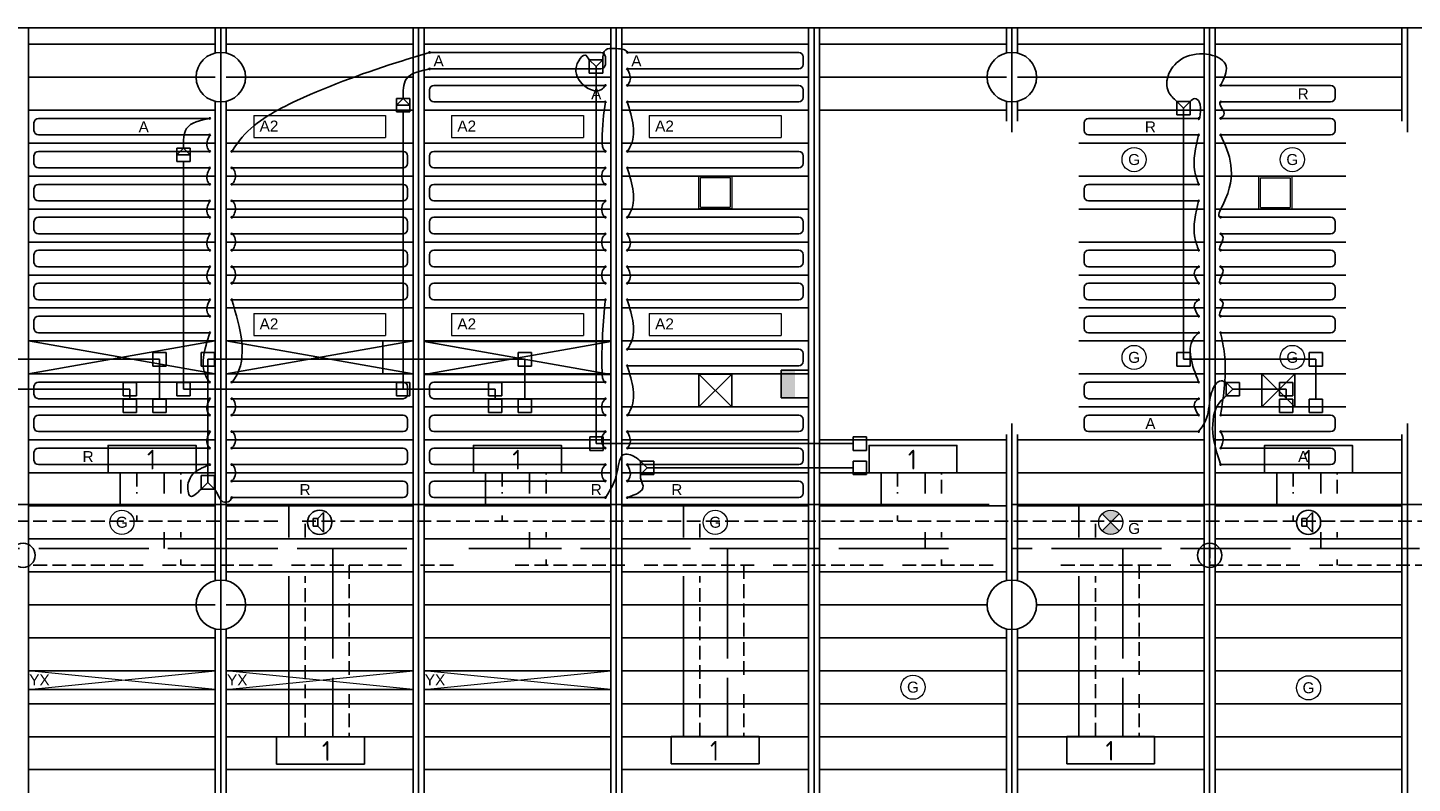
# Model space of a CAD drawing. Extents: x 7383 to 741080, y -570072 to -203000.
# Tile 10 of 32: x 526017 to 538618, y -296523 to -289649. Entities that reach past the tile are written whole.
import ezdxf

# ---------------------------------------------------------------- set-up
doc = ezdxf.new("R2010")
doc.units = 0
doc.header["$LTSCALE"] = 25
for name, pattern in [('2322105', [47, 40, -7]), ('2322106', [47, 5, -2, 5, -2, 5, -2, 5, -2, 5, -2, 5, -7]), ('2322107', [2000, 1000, 1000]), ('2322108', [7, 5, -2]), ('DASHED2', [0.375, 0.25, -0.125])]:
    doc.linetypes.add(name, pattern=pattern)
doc.layers.get('0').update_dxf_attribs({"linetype": 'CONTINUOUS'})
for name, color, linetype in [('0010CL', 2, 'CONTINUOUS'), ('60', 7, 'CONTINUOUS'), ('KP-bandraster', 5, 'CONTINUOUS'), ('KP-koppelingen', 6, 'CONTINUOUS'), ('KP-leidingen(aanvoer)', 5, 'CONTINUOUS'), ('KP-leidingen(retour)', 1, 'CONTINUOUS'), ('KP-Lucht aanvoer', 6, 'CONTINUOUS'), ('KP-Melders', 3, 'CONTINUOUS'), ('KP-Oppervlak', 3, 'CONTINUOUS'), ('KP-panelen', 1, 'CONTINUOUS'), ('KP-registers', 4, 'CONTINUOUS'), ('KP-slangen', 7, 'CONTINUOUS'), ('KP-tekst', 7, 'CONTINUOUS'), ('SYM-W', 7, 'CONTINUOUS'), ('Thermostaat', 160, 'CONTINUOUS'), ('WL5501--', 130, 'CONTINUOUS'), ('WL5502--', 130, 'CONTINUOUS'), ('WL561---_AANVOER', 10, 'CONTINUOUS'), ('WL561---_RETOUR', 10, 'CONTINUOUS'), ('WL5612--_CV-R', 3, 'DASHED2')]:
    doc.layers.add(name, color=color, linetype=linetype)
doc.layers.add('KP-Lucht retour', color=3, linetype='CONTINUOUS', lineweight=18)
doc.layers.add('KP-Verlichting', color=2, linetype='CONTINUOUS', lineweight=18)
doc.styles.add('arial', font='ARIAL.TTF')
doc.styles.add('BURO-018', font='ISO96.shx', dxfattribs={"height": 90})
doc.styles.add('ISO', font='ISO.SHX')

# ---------------------------------------------------------------- blocks, each defined once
blk = doc.blocks.new('Register A')
at = {"layer": 'KP-registers', "linetype": 'Continuous'}
for p, q in [((50, 115), (50, 185)), ((90, 225), (1644, 225)), ((90, 75), (1644, 75))]:
    blk.add_line(p, q, dxfattribs=at)
for centre in [(1650, 225), (1650, 75)]:
    blk.add_circle(centre, 6, dxfattribs=at)
for centre, start, end in [((90, 185), 90, 180), ((90, 115), 180, 270)]:
    blk.add_arc(centre, 40, start, end, dxfattribs=at)
blk = doc.blocks.new('SW30485012')
at = {"color": 0, "linetype": 'Continuous'}
for p, q in [((-2.5, 2.5), (-2.5, -2.5)), ((2.5, 2.5), (-2.5, 2.5)), ((2.5, -2.5), (2.5, 2.5)), ((-2.5, -2.5), (2.5, -2.5))]:
    blk.add_line(p, q, dxfattribs=at)
blk.add_solid([(-2.5, 0), (2.5, 0), (-2.5, -2.5), (2.5, -2.5)], dxfattribs=at)
at = {"color": 0, "linetype": 'Continuous', "style": 'BURO-018', "flags": 1}
blk.add_attdef('W_ID', (0, 0), '', height=1.8, dxfattribs=at)

msp = doc.modelspace()

# ---------------------------------------------------------------- hatches: boundary and pattern name
at = {"layer": 'KP-Verlichting', "linetype": 'Continuous'}
h = msp.add_hatch(color=256, dxfattribs=at)
h.paths.add_polyline_path([(535796.2, -294071), (535873.9, -294148.8), (535951.7, -294071, 0.4142136)])
h.paths.add_polyline_path([(535796.2, -294226.5, 0.4142136), (535951.7, -294226.5), (535873.9, -294148.8)])

# ---------------------------------------------------------------- linework, layer by layer
at = {"layer": '0010CL', "linetype": 'Continuous'}
for p, q in [((527773.9, -289648.8), (527773.9, -302261.9)), ((529573.9, -289648.8), (529573.9, -302325.2)), ((531373.9, -289648.8), (531373.9, -302364)), ((533173.9, -289648.8), (533173.9, -302325.2)), ((534973.9, -289648.8), (534973.9, -290598.8)), ((536773.9, -289648.8), (536773.9, -302121.2)), ((538573.9, -289648.8), (538573.9, -290598.8)), ((534973.9, -293248.8), (534973.9, -302261.9)), ((538573.9, -293248.8), (538573.9, -301955.3))]:
    msp.add_line(p, q, dxfattribs=at)
at = {"layer": 'KP-bandraster', "linetype": 'Continuous'}
for p, q in [((526023.9, -289648.8), (526023.9, -302125.1)), ((527723.9, -289648.8), (527723.9, -289879.4)), ((527823.9, -289648.8), (527823.9, -289879.4)), ((529523.9, -289648.8), (529523.9, -302323.5)), ((529623.9, -289648.8), (529623.9, -302326.3)), ((531323.9, -289648.8), (531323.9, -302362.9)), ((531423.9, -289648.8), (531423.9, -302362.8)), ((533123.9, -289648.8), (533123.9, -302326.3)), ((533223.9, -289648.8), (533223.9, -302323.5)), ((534923.9, -289648.8), (534923.9, -289879.4)), ((535023.9, -289648.8), (535023.9, -289879.4)), ((536723.9, -289648.8), (536723.9, -302125.1)), ((536823.9, -289648.8), (536823.9, -302116.6)), ((538523.9, -289648.8), (538523.9, -290498.8)), ((527723.9, -290318.1), (527723.9, -294679.4)), ((527823.9, -290318.1), (527823.9, -294679.4)), ((534923.9, -290318.1), (534923.9, -290498.8)), ((535023.9, -290318.1), (535023.9, -290498.8)), ((534923.9, -293348.8), (534923.9, -294679.4)), ((535023.9, -293348.8), (535023.9, -294679.4)), ((538523.9, -293348.8), (538523.9, -301959.9)), ((527723.9, -295118.1), (527723.9, -301579.4)), ((527823.9, -295118.1), (527823.9, -301579.4)), ((534923.9, -295118.1), (534923.9, -301579.4)), ((535023.9, -295118.1), (535023.9, -301579.4))]:
    msp.add_line(p, q, dxfattribs=at)
for centre in [(527773.9, -290098.8), (534973.9, -290098.8), (527773.9, -294898.8), (534973.9, -294898.8)]:
    msp.add_circle(centre, 225, dxfattribs=at)
at = {"layer": 'KP-koppelingen', "linetype": 'Continuous'}
for p, q in [((531128.2, -290062.9), (531128.2, -289941.2)), ((531249.9, -289941.3), (531128.2, -289941.2)), ((531128.2, -289941.2), (531189, -290002.1)), ((531189, -290002.1), (531249.9, -289941.3)), ((531249.8, -290062.9), (531249.9, -289941.3)), ((531249.8, -290062.9), (531128.2, -290062.9)), ((531189, -290002.1), (531189, -290062.9)), ((529373.1, -290294), (529494.8, -290293.9)), ((529433.9, -290293.9), (529373.1, -290354.8)), ((529373.2, -290415.6), (529373.1, -290294)), ((529494.8, -290354.7), (529433.9, -290293.9)), ((529494.8, -290415.5), (529494.8, -290293.9)), ((536474.6, -290440.8), (536474.7, -290319.2)), ((536474.7, -290319.1), (536535.5, -290380)), ((536596.3, -290319.2), (536474.7, -290319.2)), ((536535.5, -290380), (536596.3, -290319.2)), ((536596.3, -290440.8), (536596.3, -290319.2)), ((529373.1, -290354.8), (529494.8, -290354.7)), ((529373.2, -290415.6), (529494.8, -290415.5)), ((536596.3, -290440.8), (536474.6, -290440.8)), ((536535.5, -290380), (536535.4, -290440.8)), ((527373.1, -290744), (527494.8, -290743.9)), ((527433.9, -290743.9), (527373.1, -290804.8)), ((527373.2, -290865.6), (527373.1, -290744)), ((527373.1, -290804.8), (527494.8, -290804.7)), ((527494.8, -290804.7), (527433.9, -290743.9)), ((527494.8, -290865.5), (527494.8, -290743.9)), ((527373.2, -290865.6), (527494.8, -290865.5)), ((527155.7, -292726.5), (527155.7, -292604.8)), ((527155.7, -292604.8), (527277.4, -292604.8)), ((527277.4, -292726.5), (527277.4, -292604.8)), ((527595.5, -292726.5), (527595.5, -292604.8)), ((527595.5, -292604.8), (527717.1, -292604.8)), ((527717.1, -292726.5), (527717.1, -292604.8)), ((530480.8, -292726.5), (530480.8, -292604.8)), ((530480.8, -292604.8), (530602.4, -292604.8)), ((530602.4, -292726.5), (530602.4, -292604.8)), ((536474.6, -292726.5), (536474.6, -292604.8)), ((536474.6, -292604.8), (536596.3, -292604.8)), ((536596.3, -292726.5), (536596.3, -292604.8)), ((537680.8, -292726.5), (537680.8, -292604.8)), ((537680.8, -292604.8), (537802.4, -292604.8)), ((537802.4, -292726.5), (537802.4, -292604.8)), ((527155.7, -292726.5), (527277.4, -292726.5)), ((527595.5, -292726.5), (527717.1, -292726.5)), ((530480.8, -292726.5), (530602.4, -292726.5)), ((536474.6, -292726.5), (536596.3, -292726.5)), ((537680.8, -292726.5), (537802.4, -292726.5)), ((526884, -292998.2), (526884, -292876.6)), ((526884, -292876.6), (527005.6, -292876.6)), ((527005.6, -292998.2), (527005.6, -292876.6)), ((527373.2, -292998.2), (527373.2, -292876.6)), ((527373.2, -292876.6), (527494.8, -292876.6)), ((527494.8, -292998.2), (527494.8, -292876.6)), ((529373.2, -292998.2), (529373.2, -292876.6)), ((529373.2, -292876.6), (529494.8, -292876.6)), ((529494.8, -292998.2), (529494.8, -292876.6)), ((530209, -292998.2), (530209, -292876.6)), ((530209, -292876.6), (530330.7, -292876.6)), ((530330.7, -292998.2), (530330.7, -292876.6)), ((536924.1, -292998.1), (536985, -292937.3)), ((537045.8, -292876.5), (536924.2, -292876.5)), ((536924.2, -292876.5), (536924.2, -292998.1)), ((536985, -292937.3), (536924.2, -292876.5)), ((536985, -292937.3), (537045.8, -292937.3)), ((537045.8, -292876.5), (537045.8, -292998.1)), ((537409, -292998.2), (537409, -292876.6)), ((537409, -292876.6), (537530.7, -292876.6)), ((537530.7, -292998.2), (537530.7, -292876.6)), ((526884, -292998.2), (527005.6, -292998.2)), ((526884, -293148.6), (526884, -293027)), ((526884, -293027), (527005.6, -293027)), ((527005.7, -293148.6), (527005.6, -293027)), ((527155.8, -293027), (527277.4, -293026.9)), ((527155.8, -293148.6), (527155.8, -293027)), ((527277.4, -293148.6), (527277.4, -293026.9)), ((527373.2, -292998.2), (527494.8, -292998.2)), ((529373.2, -292998.2), (529494.8, -292998.2)), ((530209, -292998.2), (530330.7, -292998.2)), ((530209.1, -293148.6), (530209, -293027)), ((530209, -293027), (530330.7, -293027)), ((530330.7, -293148.6), (530330.7, -293027)), ((530480.8, -293027), (530602.4, -293026.9)), ((530480.8, -293148.6), (530480.8, -293027)), ((530602.5, -293148.6), (530602.4, -293026.9)), ((537045.8, -292998.1), (536924.2, -292998.1)), ((537409, -292998.2), (537530.7, -292998.2)), ((537409.1, -293148.6), (537409, -293027)), ((537409, -293027), (537530.7, -293027)), ((537530.7, -293148.6), (537530.7, -293027)), ((537680.8, -293027), (537802.4, -293026.9)), ((537680.8, -293148.6), (537680.8, -293027)), ((537802.5, -293148.6), (537802.4, -293026.9)), ((526884, -293148.6), (527005.7, -293148.6)), ((527155.8, -293148.6), (527277.4, -293148.6)), ((530209.1, -293148.6), (530330.7, -293148.6)), ((530480.8, -293148.6), (530602.5, -293148.6)), ((537409.1, -293148.6), (537530.7, -293148.6)), ((537680.8, -293148.6), (537802.5, -293148.6)), ((531132.3, -293493.8), (531132.3, -293372.2)), ((531132.3, -293372.2), (531254, -293372.2)), ((531132.3, -293493.8), (531254, -293493.8)), ((531254, -293493.8), (531254, -293372.2)), ((533529.4, -293372.2), (533651, -293372.1)), ((533529.4, -293493.8), (533529.4, -293372.2)), ((533529.4, -293493.8), (533651, -293493.8)), ((533651, -293493.8), (533651, -293372.1)), ((531594.4, -293592.4), (531594.3, -293714)), ((531716, -293592.4), (531594.4, -293592.4)), ((531655.2, -293653.2), (531594.4, -293592.4)), ((531716, -293592.4), (531716, -293714.1)), ((533529.4, -293714.1), (533529.4, -293592.4)), ((533529.4, -293592.4), (533651, -293592.4)), ((533651, -293714.1), (533651, -293592.4)), ((527595.5, -293724), (527595.4, -293845.7)), ((527595.5, -293724), (527717.1, -293724.1)), ((527656.3, -293784.9), (527656.3, -293724.1)), ((527717.1, -293724.1), (527717, -293845.7)), ((531594.3, -293714), (531655.2, -293653.2)), ((531716, -293714.1), (531594.3, -293714)), ((531655.2, -293653.2), (531716, -293653.3)), ((533529.4, -293714.1), (533651, -293714.1)), ((527656.3, -293784.9), (527595.4, -293845.7)), ((527595.4, -293845.7), (527717, -293845.7)), ((527717, -293845.7), (527656.3, -293784.9))]:
    msp.add_line(p, q, dxfattribs=at)
at = {"layer": 'KP-leidingen(aanvoer)', "linetype": 'Continuous'}
for p, q in [((531189, -293433), (531189, -290062.9)), ((529434, -292937.4), (529434, -290415.6)), ((527434, -292937.4), (527434, -290865.6)), ((526944.8, -292937.4), (525534, -292937.4)), ((526944.8, -292937.4), (526944.8, -293027)), ((530269.8, -292937.4), (527434, -292937.4)), ((530269.8, -292937.4), (530269.9, -293027)), ((537469.8, -292937.4), (537045.8, -292937.4)), ((537469.8, -292937.4), (537469.9, -293027)), ((533529.4, -293433), (531189, -293433))]:
    msp.add_line(p, q, dxfattribs=at)
at = {"layer": 'KP-leidingen(retour)', "linetype": 'Continuous'}
for p, q in [((536535.4, -292665.7), (536535.4, -290440.8)), ((527216.6, -292665.7), (525756.3, -292665.7)), ((527216.6, -292665.7), (527216.6, -293027)), ((530541.6, -292665.7), (527656.3, -292665.7)), ((527656.3, -293724.1), (527656.3, -292665.7)), ((530541.6, -292665.7), (530541.6, -293027)), ((536535.4, -292665.7), (537741.6, -292665.7)), ((537741.6, -292665.7), (537741.6, -293027)), ((533529.4, -293653.3), (531716, -293653.3))]:
    msp.add_line(p, q, dxfattribs=at)
at = {"layer": 'KP-Lucht aanvoer', "linetype": 'Continuous'}
for p, q in [((527723.9, -292498.8), (526023.9, -292498.8)), ((526023.9, -292498.8), (527723.9, -292798.8)), ((526023.9, -292798.8), (527723.9, -292498.8)), ((526024, -292498.8), (526024, -292798.8)), ((527723.9, -292798.8), (527723.9, -292498.8)), ((529523.9, -292498.8), (527823.9, -292498.8)), ((527823.9, -292498.8), (529523.9, -292798.8)), ((527823.9, -292798.8), (529523.9, -292498.8)), ((527824, -292498.8), (527824, -292798.8)), ((529249, -292798.8), (529249, -292498.8)), ((529523.9, -292798.8), (529523.9, -292498.8)), ((531323.9, -292504.4), (529623.9, -292504.4)), ((529623.9, -292504.4), (531323.9, -292804.4)), ((529623.9, -292804.4), (531323.9, -292504.4)), ((529624, -292504.4), (529624, -292804.4)), ((531323.9, -292804.4), (531323.9, -292504.4)), ((526024, -292798.8), (527723.9, -292798.8)), ((527824, -292798.8), (529523.9, -292798.8)), ((529624, -292804.4), (531323.9, -292804.4)), ((532124.7, -292799.4), (532124.5, -293099.4)), ((532124.5, -293099.4), (532424.4, -292799.4)), ((532424.4, -292799.4), (532124.7, -292799.4)), ((532124.7, -292799.4), (532424.5, -293099.4)), ((532424.5, -293099.4), (532424.4, -292799.4)), ((537249.8, -292798.8), (537249.6, -293098.8)), ((537249.6, -293098.8), (537549.5, -292798.8)), ((537549.5, -292798.8), (537249.8, -292798.8)), ((537249.8, -292798.8), (537549.6, -293098.8)), ((537549.6, -293098.8), (537549.5, -292798.8)), ((532124.5, -293099.4), (532424.5, -293099.4)), ((537249.6, -293098.8), (537549.6, -293098.8))]:
    msp.add_line(p, q, dxfattribs=at)
at = {"layer": 'KP-Lucht retour', "linetype": 'Continuous'}
for p, q in [((532123.8, -290997.5), (532423.8, -290997.5)), ((532124, -291297.5), (532123.8, -290997.5)), ((532138.9, -291012.5), (532408.8, -291012.5)), ((532139, -291282.5), (532138.9, -291012.5)), ((532408.8, -291012.5), (532408.7, -291282.5)), ((532423.8, -290997.5), (532423.7, -291297.5)), ((537222.1, -290998.5), (537522.1, -290998.5)), ((537222.2, -291298.5), (537222.1, -290998.5)), ((537237.1, -291013.5), (537507.1, -291013.5)), ((537237.2, -291283.5), (537237.1, -291013.5)), ((537507.1, -291013.5), (537506.9, -291283.5)), ((537522.1, -290998.5), (537521.9, -291298.5)), ((532423.7, -291297.5), (532124, -291297.5)), ((532139, -291282.5), (532408.7, -291282.5)), ((537521.9, -291298.5), (537222.2, -291298.5)), ((537237.2, -291283.5), (537506.9, -291283.5))]:
    msp.add_line(p, q, dxfattribs=at)
at = {"layer": 'KP-Melders', "linetype": 'Continuous'}
for p, q in [((528614, -294114.3), (528657.1, -294114.3)), ((528614, -294114.3), (528614, -294184.3)), ((528657.1, -294114.3), (528709.1, -294059)), ((528657.1, -294114.3), (528657.1, -294184.3)), ((528709.1, -294059), (528709.1, -294239.7)), ((537614, -294114.3), (537657.1, -294114.3)), ((537614, -294114.3), (537614, -294184.3)), ((537657.1, -294114.3), (537709.1, -294059)), ((537657.1, -294114.3), (537657.1, -294184.3)), ((537709.1, -294059), (537709.1, -294239.7)), ((528614, -294184.3), (528657.1, -294184.3)), ((528614, -294184.3), (528657.1, -294184.3)), ((528657.1, -294184.3), (528709.1, -294239.7)), ((537614, -294184.3), (537657.1, -294184.3)), ((537614, -294184.3), (537657.1, -294184.3)), ((537657.1, -294184.3), (537709.1, -294239.7))]:
    msp.add_line(p, q, dxfattribs=at)
for centre in [(528673.9, -294148.8), (537673.9, -294148.8), (525973.9, -294448.8), (536773.9, -294448.8)]:
    msp.add_circle(centre, 110, dxfattribs=at)
at = {"layer": 'KP-Oppervlak', "linetype": 'Continuous'}
msp.add_line((524224.1, -289648.8), (557023.9, -289648.9), dxfattribs=at)
at = {"layer": 'KP-panelen', "linetype": 'Continuous'}
for p, q in [((526023.9, -289798.8), (527723.9, -289798.8)), ((527823.9, -289798.8), (529523.9, -289798.8)), ((529623.9, -289798.8), (531323.9, -289798.8)), ((531423.9, -289798.8), (533123.9, -289798.8)), ((533223.9, -289798.8), (534923.9, -289798.8)), ((535023.9, -289798.8), (536723.9, -289798.8)), ((536823.9, -289798.8), (538523.9, -289798.8)), ((526023.9, -290098.8), (527723.9, -290098.8)), ((527823.9, -290098.8), (529523.9, -290098.8)), ((529623.9, -290098.8), (531323.9, -290098.8)), ((531423.9, -290098.8), (533123.9, -290098.8)), ((533223.9, -290098.8), (534923.9, -290098.8)), ((535023.9, -290098.8), (536723.9, -290098.8)), ((536823.9, -290098.8), (538523.9, -290098.8)), ((526023.9, -290398.8), (527723.9, -290398.8)), ((527823.9, -290398.8), (529523.9, -290398.8)), ((529623.9, -290398.8), (531323.9, -290398.8)), ((531423.9, -290398.8), (533123.9, -290398.8)), ((533223.9, -290398.8), (534923.9, -290398.8)), ((535023.9, -290398.8), (536723.9, -290398.8)), ((536823.9, -290398.8), (538523.9, -290398.8)), ((526023.9, -290698.8), (527723.9, -290698.8)), ((527823.9, -290698.8), (529523.9, -290698.8)), ((529623.9, -290698.8), (531323.9, -290698.8)), ((531423.9, -290698.8), (533123.9, -290698.8)), ((535582.5, -290698.8), (536723.9, -290698.8)), ((536823.9, -290698.8), (538012.5, -290698.8)), ((526023.9, -290998.8), (527723.9, -290998.8)), ((527823.9, -290998.8), (529523.9, -290998.8)), ((529623.9, -290998.8), (531323.9, -290998.8)), ((531423.9, -290998.8), (533123.9, -290998.8)), ((535582.5, -290998.8), (536723.9, -290998.8)), ((536823.9, -290998.8), (538012.5, -290998.8)), ((526023.9, -291298.8), (527723.9, -291298.8)), ((527823.9, -291298.8), (529523.9, -291298.8)), ((529623.9, -291298.8), (531323.9, -291298.8)), ((531423.9, -291298.8), (533123.9, -291298.8)), ((535582.5, -291298.8), (536723.9, -291298.8)), ((536823.9, -291298.8), (538012.5, -291298.8)), ((526023.9, -291598.8), (527723.9, -291598.8)), ((527823.9, -291598.8), (529523.9, -291598.8)), ((529623.9, -291598.8), (531323.9, -291598.8)), ((531423.9, -291598.8), (533123.9, -291598.8)), ((535582.5, -291598.8), (536723.9, -291598.8)), ((536823.9, -291598.8), (538012.5, -291598.8)), ((526023.9, -291898.8), (527723.9, -291898.8)), ((527823.9, -291898.8), (529523.9, -291898.8)), ((529623.9, -291898.8), (531323.9, -291898.8)), ((531423.9, -291898.8), (533123.9, -291898.8)), ((535582.5, -291898.8), (536723.9, -291898.8)), ((536823.9, -291898.8), (538012.5, -291898.8)), ((526023.9, -292198.8), (527723.9, -292198.8)), ((527823.9, -292198.8), (529523.9, -292198.8)), ((529623.9, -292198.8), (531323.9, -292198.8)), ((531423.9, -292198.8), (533123.9, -292198.8)), ((535582.5, -292198.8), (536723.9, -292198.8)), ((536823.9, -292198.8), (538012.5, -292198.8)), ((526023.9, -292498.8), (527723.9, -292498.8)), ((527823.9, -292498.8), (529523.9, -292498.8)), ((529623.9, -292498.8), (531323.9, -292498.8)), ((531423.9, -292498.8), (533123.9, -292498.8)), ((535582.5, -292498.8), (536723.9, -292498.8)), ((536823.9, -292498.8), (538012.5, -292498.8)), ((526023.9, -292798.8), (527723.9, -292798.8)), ((527823.9, -292798.8), (529523.9, -292798.8)), ((529623.9, -292798.8), (531323.9, -292798.8)), ((531423.9, -292798.8), (533123.9, -292798.8)), ((535582.5, -292798.8), (536723.9, -292798.8)), ((536823.9, -292798.8), (538012.5, -292798.8)), ((526023.9, -293098.8), (527723.9, -293098.8)), ((527823.9, -293098.8), (529523.9, -293098.8)), ((529623.9, -293098.8), (531323.9, -293098.8)), ((531423.9, -293098.8), (533123.9, -293098.8)), ((535582.5, -293098.8), (536723.9, -293098.8)), ((536823.9, -293098.8), (538012.5, -293098.8)), ((526023.9, -293398.8), (527723.9, -293398.8)), ((527823.9, -293398.8), (529523.9, -293398.8)), ((529623.9, -293398.8), (531323.9, -293398.8)), ((531423.9, -293398.8), (533123.9, -293398.8)), ((533223.9, -293398.8), (534923.9, -293398.8)), ((535023.9, -293398.8), (536723.9, -293398.8)), ((536823.9, -293398.8), (538523.9, -293398.8)), ((526023.9, -293698.8), (527723.9, -293698.8)), ((527823.9, -293698.8), (529523.9, -293698.8)), ((529623.9, -293698.8), (531323.9, -293698.8)), ((531423.9, -293698.8), (533123.9, -293698.8)), ((533223.9, -293698.8), (534923.9, -293698.8)), ((535023.9, -293698.8), (536723.9, -293698.8)), ((536823.9, -293698.8), (538523.9, -293698.8)), ((526023.9, -293998.8), (527723.9, -293998.8)), ((527823.9, -293998.8), (529523.9, -293998.8)), ((529623.9, -293998.8), (531323.9, -293998.8)), ((531423.9, -293998.8), (533123.9, -293998.8)), ((533223.9, -293998.8), (534923.9, -293998.8)), ((535023.9, -293998.8), (536723.9, -293998.8)), ((536823.9, -293998.8), (538523.9, -293998.8)), ((526023.9, -294298.8), (527723.9, -294298.8)), ((527823.9, -294298.8), (529523.9, -294298.8)), ((529623.9, -294298.8), (531323.9, -294298.8)), ((531423.9, -294298.8), (533123.9, -294298.8)), ((533223.9, -294298.8), (534923.9, -294298.8)), ((535023.9, -294298.8), (536723.9, -294298.8)), ((536823.9, -294298.8), (538523.9, -294298.8)), ((526023.9, -294598.8), (527723.9, -294598.8)), ((527823.9, -294598.8), (529523.9, -294598.8)), ((529623.9, -294598.8), (531323.9, -294598.8)), ((531423.9, -294598.8), (533123.9, -294598.8)), ((533223.9, -294598.8), (534923.9, -294598.8)), ((535023.9, -294598.8), (536723.9, -294598.8)), ((536823.9, -294598.8), (538523.9, -294598.8)), ((526023.9, -294898.8), (527723.9, -294898.8)), ((527823.9, -294898.8), (529523.9, -294898.8)), ((529623.9, -294898.8), (531323.9, -294898.8)), ((531423.9, -294898.8), (533123.9, -294898.8)), ((533223.9, -294898.8), (534748.9, -294898.8)), ((535198.9, -294898.8), (536723.9, -294898.8)), ((536823.9, -294898.8), (538523.9, -294898.8)), ((526023.9, -295198.8), (527723.9, -295198.8)), ((527823.9, -295198.8), (529523.9, -295198.8)), ((529623.9, -295198.8), (531323.9, -295198.8)), ((531423.9, -295198.8), (533123.9, -295198.8)), ((533223.9, -295198.8), (534923.9, -295198.8)), ((535023.9, -295198.8), (536723.9, -295198.8)), ((536823.9, -295198.8), (538523.9, -295198.8)), ((526023.9, -295498.8), (527723.9, -295498.8)), ((526023.9, -295498.8), (527723.9, -295498.8)), ((527823.9, -295498.8), (529523.9, -295498.8)), ((527823.9, -295498.8), (529523.9, -295498.8)), ((529623.9, -295498.8), (531323.9, -295498.8)), ((529623.9, -295498.8), (531323.9, -295498.8)), ((531423.9, -295498.8), (533123.9, -295498.8)), ((533223.9, -295498.8), (534923.9, -295498.8)), ((535023.9, -295498.8), (536723.9, -295498.8)), ((536823.9, -295498.8), (538523.9, -295498.8)), ((526023.9, -295668.8), (527723.9, -295668.8)), ((527823.9, -295668.8), (529523.9, -295668.8)), ((529623.9, -295668.8), (531323.9, -295668.8)), ((526023.9, -295798.8), (527723.9, -295798.8)), ((527823.9, -295798.8), (529523.9, -295798.8)), ((529623.9, -295798.8), (531323.9, -295798.8)), ((531423.9, -295798.8), (533123.9, -295798.8)), ((533223.9, -295798.8), (534923.9, -295798.8)), ((535023.9, -295798.8), (536723.9, -295798.8)), ((536823.9, -295798.8), (538523.9, -295798.8)), ((526023.9, -296098.8), (527723.9, -296098.8)), ((527823.9, -296098.8), (529523.9, -296098.8)), ((529623.9, -296098.8), (531323.9, -296098.8)), ((531423.9, -296098.8), (533123.9, -296098.8)), ((533223.9, -296098.8), (534923.9, -296098.8)), ((535023.9, -296098.8), (536723.9, -296098.8)), ((536823.9, -296098.8), (538523.9, -296098.8)), ((526023.9, -296398.8), (527723.9, -296398.8)), ((527823.9, -296398.8), (529523.9, -296398.8)), ((529623.9, -296398.8), (531323.9, -296398.8)), ((531423.9, -296398.8), (533123.9, -296398.8)), ((533223.9, -296398.8), (534923.9, -296398.8)), ((535023.9, -296398.8), (536723.9, -296398.8)), ((536823.9, -296398.8), (538523.9, -296398.8))]:
    msp.add_line(p, q, dxfattribs=at)
at = {"layer": 'KP-registers', "linetype": 'Continuous'}
for p, q in [((537875.3, -290173.8), (536879.9, -290173.8)), ((537915.3, -290283.8), (537915.3, -290213.8)), ((537875.3, -290323.8), (536879.9, -290323.8)), ((535632.5, -290583.8), (535632.5, -290513.8)), ((535672.5, -290473.8), (536667.9, -290473.8)), ((537875.3, -290473.8), (536879.9, -290473.8)), ((537915.3, -290583.8), (537915.3, -290513.8)), ((535672.5, -290623.8), (536667.9, -290623.8)), ((537875.3, -290623.8), (536879.9, -290623.8)), ((535672.5, -291073.8), (536667.9, -291073.8)), ((535632.5, -291183.8), (535632.5, -291113.8)), ((535672.5, -291223.8), (536667.9, -291223.8)), ((537875.3, -291373.8), (536879.9, -291373.8)), ((537915.3, -291483.8), (537915.3, -291413.8)), ((537875.3, -291523.8), (536879.9, -291523.8)), ((535632.5, -291783.8), (535632.5, -291713.8)), ((535672.5, -291673.8), (536667.9, -291673.8)), ((537875.3, -291673.8), (536879.9, -291673.8)), ((537915.3, -291783.8), (537915.3, -291713.8)), ((535672.5, -291823.8), (536667.9, -291823.8)), ((537875.3, -291823.8), (536879.9, -291823.8)), ((535672.5, -291973.8), (536667.9, -291973.8)), ((537875.3, -291973.8), (536879.9, -291973.8)), ((535632.5, -292083.8), (535632.5, -292013.8)), ((537915.3, -292083.8), (537915.3, -292013.8)), ((535672.5, -292123.8), (536667.9, -292123.8)), ((537875.3, -292123.8), (536879.9, -292123.8)), ((535632.5, -292383.8), (535632.5, -292313.8)), ((535672.5, -292273.8), (536667.9, -292273.8)), ((537875.3, -292273.8), (536879.9, -292273.8)), ((537915.3, -292383.8), (537915.3, -292313.8)), ((535672.5, -292423.8), (536667.9, -292423.8)), ((537875.3, -292423.8), (536879.9, -292423.8)), ((535632.5, -292983.8), (535632.5, -292913.8)), ((535672.5, -292873.8), (536667.9, -292873.8)), ((535672.5, -293023.8), (536667.9, -293023.8)), ((535632.5, -293283.8), (535632.5, -293213.8)), ((535672.5, -293173.8), (536667.9, -293173.8)), ((537875.3, -293173.8), (536879.9, -293173.8)), ((537915.3, -293283.8), (537915.3, -293213.8)), ((535672.5, -293323.8), (536667.9, -293323.8)), ((537875.3, -293323.8), (536879.9, -293323.8)), ((537875.3, -293473.8), (536879.9, -293473.8)), ((537915.3, -293583.8), (537915.3, -293513.8)), ((537875.3, -293623.8), (536879.9, -293623.8))]:
    msp.add_line(p, q, dxfattribs=at)
for centre in [(536873.9, -290173.8), (536873.9, -290323.8), (536673.9, -290473.8), (536873.9, -290473.8), (536673.9, -290623.8), (536873.9, -290623.8), (536673.9, -291073.8), (536673.9, -291223.8), (536873.9, -291373.8), (536873.9, -291523.8), (536673.9, -291673.8), (536873.9, -291673.8), (536673.9, -291823.8), (536873.9, -291823.8), (536673.9, -291973.8), (536873.9, -291973.8), (536673.9, -292123.8), (536873.9, -292123.8), (536673.9, -292273.8), (536873.9, -292273.8), (536673.9, -292423.8), (536873.9, -292423.8), (536673.9, -292873.8), (536673.9, -293023.8), (536673.9, -293173.8), (536873.9, -293173.8), (536673.9, -293323.8), (536873.9, -293323.8), (536873.9, -293473.8), (536873.9, -293623.8)]:
    msp.add_circle(centre, 6, dxfattribs=at)
for centre, start, end in [((537875.3, -290213.8), 0, 90), ((537875.3, -290283.8), 270, 0), ((535672.5, -290513.8), 90, 180), ((535672.5, -290583.8), 180, 270), ((537875.3, -290513.8), 0, 90), ((537875.3, -290583.8), 270, 0), ((535672.5, -291113.8), 90, 180), ((535672.5, -291183.8), 180, 270), ((537875.3, -291413.8), 0, 90), ((537875.3, -291483.8), 270, 0), ((535672.5, -291713.8), 90, 180), ((537875.3, -291713.8), 0, 90), ((535672.5, -291783.8), 180, 270), ((537875.3, -291783.8), 270, 0), ((535672.5, -292013.8), 90, 180), ((537875.3, -292013.8), 0, 90), ((535672.5, -292083.8), 180, 270), ((537875.3, -292083.8), 270, 0), ((535672.5, -292313.8), 90, 180), ((537875.3, -292313.8), 0, 90), ((535672.5, -292383.8), 180, 270), ((537875.3, -292383.8), 270, 0), ((535672.5, -292913.8), 90, 180), ((535672.5, -292983.8), 180, 270), ((535672.5, -293213.8), 90, 180), ((537875.3, -293213.8), 0, 90), ((535672.5, -293283.8), 180, 270), ((537875.3, -293283.8), 270, 0), ((537875.3, -293513.8), 0, 90), ((537875.3, -293583.8), 270, 0)]:
    msp.add_arc(centre, 40, start, end, dxfattribs=at)
at = {"layer": 'KP-slangen', "linetype": 'Continuous'}
for points in [[(531249.9, -289941.3), (531277.1, -289849.2), (531360.3, -289838), (531473.9, -289873.8), (531474.2, -289874.3)], [(527873.9, -290773.8), (527968.9, -290645.3), (528467, -290311.5), (529429.2, -289948.9), (529673.9, -289873.8)], [(531128.2, -289941.2), (531089.4, -289898), (531031.2, -289948.7), (531043.8, -290137.5), (531238.3, -290211.3), (531273.9, -290173.8)], [(536474.7, -290319.2), (536399.6, -290232.7), (536534.5, -289924.3), (536923.6, -289999.6), (536873.9, -290173.8)], [(529433.9, -290293.9), (529462.6, -290115.5), (529673.9, -290023.8)], [(531473.9, -290173.8), (531498, -290135.3), (531473.9, -290023.8)], [(531273.9, -290323.8), (531243.8, -290671.3), (531273.9, -290773.8), (531274.5, -290774.2)], [(531473.9, -290773.8), (531498, -290735.3), (531473.9, -290323.8)], [(536596.3, -290319.2), (536639.2, -290294), (536679.8, -290322.1), (536673.9, -290473.8), (536673.9, -290473)], [(536873.9, -290473.8), (536905.3, -290427.9), (536873.9, -290323.8), (536875.3, -290322.7)], [(527433.9, -290743.9), (527462.6, -290565.5), (527673.9, -290473.8)], [(527673.9, -290773.8), (527653.5, -290745.9), (527673.9, -290623.8)], [(536673.9, -290623.8), (536639.4, -290959.2), (536673.9, -291073.8)], [(536873.9, -290623.8), (536895.7, -291258.4), (536873.9, -291373.8), (536876.8, -291374.2)], [(527673.9, -291073.8), (527653.5, -291045.9), (527673.9, -290923.8)], [(527873.9, -291073.8), (527899.9, -291036.9), (527873.9, -290923.8), (527873.2, -290923.4)], [(531273.9, -290923.8), (531243.8, -290971.3), (531273.9, -291073.8), (531274.5, -291074.2)], [(531473.9, -291373.8), (531498, -291335.3), (531473.9, -290923.8)], [(527673.9, -291373.8), (527653.5, -291345.9), (527673.9, -291223.8)], [(527873.9, -291373.8), (527899.9, -291336.9), (527873.9, -291223.8), (527873.2, -291223.4)], [(531273.9, -291223.8), (531243.8, -291271.3), (531273.9, -291373.8), (531274.5, -291374.2)], [(536673.9, -291223.8), (536639.4, -291559.2), (536673.9, -291673.8)], [(527673.9, -291673.8), (527653.5, -291645.9), (527673.9, -291523.8)], [(527873.9, -291673.8), (527899.9, -291636.9), (527873.9, -291523.8), (527873.2, -291523.4)], [(531273.9, -291523.8), (531243.8, -291571.3), (531273.9, -291673.8), (531274.5, -291674.2)], [(531473.9, -291673.8), (531498, -291635.3), (531473.9, -291523.8)], [(536873.9, -291523.8), (536895.7, -291558.4), (536873.9, -291673.8), (536876.8, -291674.2)], [(527673.9, -291973.8), (527653.5, -291945.9), (527673.9, -291823.8)], [(527873.9, -291973.8), (527899.9, -291936.9), (527873.9, -291823.8), (527873.2, -291823.4)], [(531273.9, -291823.8), (531243.8, -291871.3), (531273.9, -291973.8), (531274.5, -291974.2)], [(531473.9, -291973.8), (531498, -291935.3), (531473.9, -291823.8)], [(536673.9, -291823.8), (536639.4, -291859.2), (536673.9, -291973.8)], [(536873.9, -291823.8), (536895.7, -291858.4), (536873.9, -291973.8), (536876.8, -291974.2)], [(527673.9, -292273.8), (527653.5, -292245.9), (527673.9, -292123.8)], [(527873.8, -292879.4), (527899.8, -292842.6), (527873.9, -292123.8)], [(531273.9, -292123.8), (531243.7, -292777), (531273.8, -292879.4), (531274.4, -292879.9)], [(531473.9, -292573.8), (531498, -292535.3), (531473.9, -292123.8)], [(536673.9, -292123.8), (536639.4, -292159.2), (536673.9, -292273.8)], [(536873.9, -292123.8), (536895.7, -292158.4), (536873.9, -292273.8), (536876.8, -292274.2)], [(527673.8, -292873.8), (527653.4, -292845.9), (527673.9, -292423.8)], [(536673.9, -292423.8), (536639.4, -292459.2), (536673.9, -292873.8)], [(536873.9, -292423.8), (536908.8, -292618.4), (536873.9, -293173.8)], [(531473.9, -293173.8), (531498, -293135.3), (531473.9, -292723.8)], [(536924.2, -292876.5), (536878.8, -292861.2), (536792.2, -292967.8), (536745.8, -293201.8), (536673.9, -293323.8)], [(527673.9, -293173.8), (527653.5, -293145.9), (527673.9, -293023.8)], [(527873.9, -293173.8), (527899.9, -293136.9), (527873.9, -293023.8), (527873.2, -293023.4)], [(531273.9, -293023.8), (531243.8, -293071.3), (531273.9, -293173.8), (531274.5, -293174.2)], [(536673.9, -293023.8), (536639.4, -293059.2), (536673.9, -293173.8)], [(536924.2, -292998.1), (536866, -293056.1), (536803.2, -293331), (536873.9, -293623.8)], [(527673.9, -293473.8), (527653.5, -293445.9), (527673.9, -293323.8)], [(527873.9, -293473.8), (527899.9, -293436.9), (527873.9, -293323.8), (527873.2, -293323.4)], [(531273.9, -293323.8), (531243.8, -293371.3), (531273.9, -293473.8), (531274.5, -293474.2)], [(531473.9, -293473.8), (531498, -293435.3), (531473.9, -293323.8)], [(536873.9, -293323.8), (536896.1, -293383), (536873.9, -293473.8)], [(531594.4, -293592.4), (531544.7, -293554.4), (531435.2, -293535.4), (531397.8, -293613.8), (531345.9, -293801.8), (531274.4, -293924.5)], [(527595.4, -293845.7), (527498.1, -293911.9), (527478.4, -293789.6), (527583.2, -293664.2), (527673.9, -293623.8)], [(527873.9, -293773.8), (527899.9, -293736.9), (527873.9, -293623.8), (527873.2, -293623.4)], [(531273.9, -293623.8), (531243.8, -293671.3), (531273.9, -293773.8), (531274.5, -293774.2)], [(531594.1, -293713.8), (531594.7, -293747.3), (531617.5, -293818.2), (531473.1, -293923.9)], [(531473.9, -293773.8), (531498, -293735.3), (531473.9, -293623.8)], [(527717, -293845.7), (527750.8, -293904.3), (527793.6, -293960.8), (527853.2, -293955.7), (527873.9, -293923.8)]]:
    msp.add_spline(points, degree=3, dxfattribs=at)
at = {"layer": 'KP-Verlichting', "linetype": 'Continuous'}
for p, q in [((528073.9, -290448.8), (529273.9, -290448.8)), ((528073.9, -290448.8), (528073.9, -290648.8)), ((529273.9, -290448.8), (529273.9, -290648.8)), ((529873.9, -290448.8), (531073.9, -290448.8)), ((529873.9, -290448.8), (529873.9, -290648.8)), ((531073.9, -290448.8), (531073.9, -290648.8)), ((531673.9, -290448.8), (532873.9, -290448.8)), ((531673.9, -290448.8), (531673.9, -290648.8)), ((532873.9, -290448.8), (532873.9, -290648.8)), ((528073.9, -290648.8), (529273.9, -290648.8)), ((529873.9, -290648.8), (531073.9, -290648.8)), ((531673.9, -290648.8), (532873.9, -290648.8)), ((528073.9, -292248.8), (529273.9, -292248.8)), ((528073.9, -292248.8), (528073.9, -292448.8)), ((529273.9, -292248.8), (529273.9, -292448.8)), ((529873.9, -292248.8), (531073.9, -292248.8)), ((529873.9, -292248.8), (529873.9, -292448.8)), ((531073.9, -292248.8), (531073.9, -292448.8)), ((531673.9, -292248.8), (532873.9, -292248.8)), ((531673.9, -292248.8), (531673.9, -292448.8)), ((532873.9, -292248.8), (532873.9, -292448.8)), ((528073.9, -292448.8), (529273.9, -292448.8)), ((529873.9, -292448.8), (531073.9, -292448.8)), ((531673.9, -292448.8), (532873.9, -292448.8)), ((535951.7, -294226.5), (535796.2, -294071)), ((535796.2, -294226.5), (535951.7, -294071)), ((526023.9, -295668.8), (527723.9, -295498.8)), ((527723.9, -295668.8), (526023.9, -295498.8)), ((527823.9, -295668.8), (529523.9, -295498.8)), ((529523.9, -295668.8), (527823.9, -295498.8)), ((529623.9, -295668.8), (531323.9, -295498.8)), ((531323.9, -295668.8), (529623.9, -295498.8))]:
    msp.add_line(p, q, dxfattribs=at)
for centre in [(536086.3, -290848.8), (537526.4, -290848.8), (536086.3, -292648.8), (537526.4, -292648.8), (526873.9, -294148.8), (532273.9, -294148.8), (535873.9, -294148.8), (534073.9, -295648.8), (537673.9, -295654.4)]:
    msp.add_circle(centre, 110, dxfattribs=at)
at = {"layer": 'SYM-W', "color": 2, "linetype": 'Continuous'}
for p, q in [((528281.7, -296099.1), (529081.7, -296099.1)), ((528281.7, -296349.1), (528281.7, -296099.1)), ((529081.7, -296099.1), (529081.7, -296349.1)), ((531873.9, -296347), (531873.9, -296097)), ((531873.9, -296097), (532673.9, -296097)), ((532673.9, -296097), (532673.9, -296347)), ((535473.2, -296347), (535473.2, -296097)), ((535473.2, -296097), (536273.2, -296097)), ((536273.2, -296097), (536273.2, -296347)), ((529081.7, -296349.1), (528281.7, -296349.1)), ((532673.9, -296347), (531873.9, -296347)), ((536273.2, -296347), (535473.2, -296347))]:
    msp.add_line(p, q, dxfattribs=at)
for points in [[(526748.9, -293698.8), (527548.9, -293698.8), (527548.9, -293448.8), (526748.9, -293448.8)], [(530073.9, -293698.8), (530873.9, -293698.8), (530873.9, -293448.8), (530073.9, -293448.8)], [(533673.9, -293698.8), (534473.9, -293698.8), (534473.9, -293448.8), (533673.9, -293448.8)], [(537273.9, -293698.8), (538073.9, -293698.8), (538073.9, -293448.8), (537273.9, -293448.8)]]:
    msp.add_lwpolyline(points, close=True, dxfattribs=at)
at = {"layer": 'WL5501--', "linetype": '2322105'}
for p, q in [((527259.4, -293887.7), (527259.4, -293698.8)), ((530584.4, -293887.7), (530584.4, -293698.8)), ((534184.4, -293887.7), (534184.4, -293698.8)), ((537784.4, -293887.7), (537784.4, -293698.8)), ((527259.4, -294387.7), (527259.4, -294237.7)), ((530584.4, -294387.7), (530584.4, -294237.7)), ((534184.4, -294387.7), (534184.4, -294237.7)), ((537784.4, -294387.7), (537784.4, -294237.7)), ((529467.7, -294387.7), (521565.5, -294387.7)), ((528792.2, -294387.7), (528792.2, -296099.1)), ((534398.4, -294387.7), (530030.6, -294387.7)), ((532384.4, -294387.7), (532384.4, -296097)), ((539859.4, -294387.7), (534978.4, -294387.7)), ((535983.7, -294387.7), (535983.7, -296097))]:
    msp.add_line(p, q, dxfattribs=at)
at = {"layer": 'WL5502--', "linetype": '2322106'}
for p, q in [((527409.4, -293887.7), (527409.4, -293698.8)), ((530734.4, -293887.7), (530734.4, -293698.8)), ((534334.4, -293887.7), (534334.4, -293698.8)), ((537934.4, -293887.7), (537934.4, -293698.8)), ((527409.4, -294287.7), (527409.4, -294237.7)), ((530734.4, -294287.7), (530734.4, -294237.7)), ((534334.4, -294287.7), (534334.4, -294237.7)), ((537934.4, -294287.7), (537934.4, -294237.7)), ((527409.4, -294537.7), (527409.4, -294487.7)), ((530734.4, -294537.7), (530734.4, -294487.7)), ((534334.4, -294537.7), (534334.4, -294487.7)), ((537934.4, -294537.7), (537934.4, -294487.7)), ((526067.5, -294537.7), (529916.8, -294537.7)), ((528942.2, -294537.7), (528942.2, -296099.1)), ((530452.7, -294537.7), (534840.6, -294537.7)), ((532534.4, -294537.7), (532534.4, -296097)), ((535420.6, -294537.7), (540301.6, -294537.7)), ((536133.7, -294537.7), (536133.7, -296097))]:
    msp.add_line(p, q, dxfattribs=at)
at = {"layer": 'WL561---_AANVOER', "linetype": '2322107'}
for p, q in [((526859.4, -293987.7), (526859.4, -293698.8)), ((530184.4, -293987.7), (530184.4, -293698.8)), ((533784.4, -293987.7), (533784.4, -293698.8)), ((537384.4, -293987.7), (537384.4, -293698.8)), ((534767.6, -293987.7), (522007.8, -293987.7)), ((528392.2, -293987.7), (528392.2, -294287.7)), ((531984.4, -293987.7), (531984.4, -294287.7)), ((539839.9, -293987.7), (534967.6, -293987.7)), ((535583.7, -293987.7), (535583.7, -294287.7)), ((528392.2, -294637.7), (528392.2, -296099.1)), ((531984.4, -294637.7), (531984.4, -296097)), ((535583.7, -294637.7), (535583.7, -296097))]:
    msp.add_line(p, q, dxfattribs=at)
at = {"layer": 'WL561---_RETOUR', "linetype": '2322108'}
for p, q in [((527009.4, -293698.8), (527009.4, -293887.7)), ((530334.4, -293698.8), (530334.4, -293887.7)), ((533934.4, -293698.8), (533934.4, -293887.7)), ((537534.4, -293698.8), (537534.4, -293887.7)), ((530334.4, -294087.7), (530334.4, -294137.7)), ((533934.4, -294087.7), (533934.4, -294137.7)), ((537534.4, -294087.7), (537534.4, -294137.7)), ((528292.2, -294137.7), (522007.8, -294137.7)), ((539839.9, -294137.7), (528492.2, -294137.7)), ((528542.2, -294287.7), (528542.2, -294137.7)), ((532134.4, -294287.7), (532134.4, -294137.7)), ((535733.7, -294287.7), (535733.7, -294137.7)), ((528542.2, -296099.1), (528542.2, -294637.7)), ((532134.4, -296097), (532134.4, -294637.7)), ((535733.7, -296097), (535733.7, -294637.7))]:
    msp.add_line(p, q, dxfattribs=at)
at = {"layer": 'WL5612--_CV-R'}
msp.add_line((527009.4, -294087.7), (527009.4, -294137.7), dxfattribs=at)

# ---------------------------------------------------------------- block references
at = {"layer": 'KP-registers', "linetype": 'Continuous', "xscale": -1}
for p in [(531323.9, -290098.8), (533123.9, -290098.8), (533123.9, -290398.8), (529523.9, -290998.8), (533123.9, -290998.8), (529523.9, -291298.8), (529523.9, -291598.8), (533123.9, -291598.8), (529523.9, -291898.8), (533123.9, -291898.8), (529523.9, -292198.8), (533123.9, -292198.8), (533123.9, -292798.8), (529523.8, -293098.8), (529523.9, -293398.8), (533123.9, -293398.8), (529523.9, -293698.8), (533123.9, -293698.8), (529523.9, -293998.8), (533123.9, -293998.8)]:
    msp.add_blockref('Register A', p, dxfattribs=at)
at = {"layer": 'KP-registers', "linetype": 'Continuous'}
for p in [(529623.9, -290398.8), (526023.9, -290698.8), (526023.9, -290998.8), (529623.9, -290998.8), (526023.9, -291298.8), (529623.9, -291298.8), (526023.9, -291598.8), (529623.9, -291598.8), (526023.9, -291898.8), (529623.9, -291898.8), (526023.9, -292198.8), (529623.9, -292198.8), (526023.9, -292498.8), (526023.9, -293098.8), (529623.9, -293098.8), (526023.9, -293398.8), (529623.9, -293398.8), (526023.9, -293698.8), (529623.9, -293698.8), (529623.9, -293998.8)]:
    msp.add_blockref('Register A', p, dxfattribs=at)
at = {"layer": 'Thermostaat', "xscale": 50, "yscale": 50, "zscale": 50, "rotation": 270}
msp.add_blockref('SW30485012', (532998.9, -292889.7), dxfattribs=at)

# ---------------------------------------------------------------- texts
at = {"layer": '60', "color": 1, "linetype": 'Continuous', "style": 'ISO'}
for p in [(527102.6, -293668.5), (530427.6, -293668.5), (534027.6, -293668.5), (537627.6, -293668.5), (528694.8, -296318.8), (532227.6, -296316.7), (535826.9, -296316.7)]:
    msp.add_text('1', height=180, dxfattribs=at).set_placement(p)
at = {"layer": 'KP-Melders', "linetype": 'Continuous', "insert": (536773.9, -294448.8), "char_height": 150, "attachment_point": 5, "style": 'arial'}
msp.add_mtext('\\A1;!', dxfattribs=at)
at = {"layer": 'KP-tekst', "linetype": 'Continuous', "char_height": 100, "attachment_point": 5, "style": 'arial'}
for s, insert in [('\\A1;A', (529756.7, -289950.8)), ('\\A1;A', (531556.7, -289950.8)), ('\\A1;A', (531191.1, -290250.8)), ('\\A1;R', (537625.1, -290250.8)), ('\\A1;A', (527072.5, -290550.8)), ('\\A1;R', (536234.8, -290550.8)), ('\\A1;A', (536234.8, -293250.8)), ('\\A1;R', (526566.1, -293550.8)), ('\\A1;A', (537625.1, -293550.8)), ('\\A1;R', (528541.1, -293850.8)), ('\\A1;R', (531191.1, -293850.8)), ('\\A1;R', (531924.5, -293850.8))]:
    msp.add_mtext(s, dxfattribs=dict(at, insert=insert))
at = {"layer": 'KP-Verlichting', "linetype": 'Continuous', "char_height": 100, "attachment_point": 5, "style": 'arial'}
for s, insert in [('\\A1;A2', (528212.5, -290543.7)), ('\\A1;A2', (530012.5, -290543.7)), ('\\A1;A2', (531812.5, -290543.7)), ('\\A1;G', (536086.3, -290848.8)), ('\\A1;G', (537526.4, -290848.8)), ('\\A1;A2', (528212.5, -292343.7)), ('\\A1;A2', (530012.5, -292343.7)), ('\\A1;A2', (531812.5, -292343.7)), ('\\A1;G', (536086.3, -292648.8)), ('\\A1;G', (537526.4, -292648.8)), ('\\A1;G', (526873.9, -294148.8)), ('\\A1;G', (532273.9, -294148.8)), ('\\A1;G', (536086.7, -294205.5)), ('\\A1;YX', (526123.5, -295582.4)), ('\\A1;YX', (527923.5, -295582.4)), ('\\A1;YX', (529723.5, -295582.4)), ('\\A1;G', (534073.9, -295648.8)), ('\\A1;G', (537673.9, -295654.4))]:
    msp.add_mtext(s, dxfattribs=dict(at, insert=insert))

doc.saveas('drawing.dxf')
